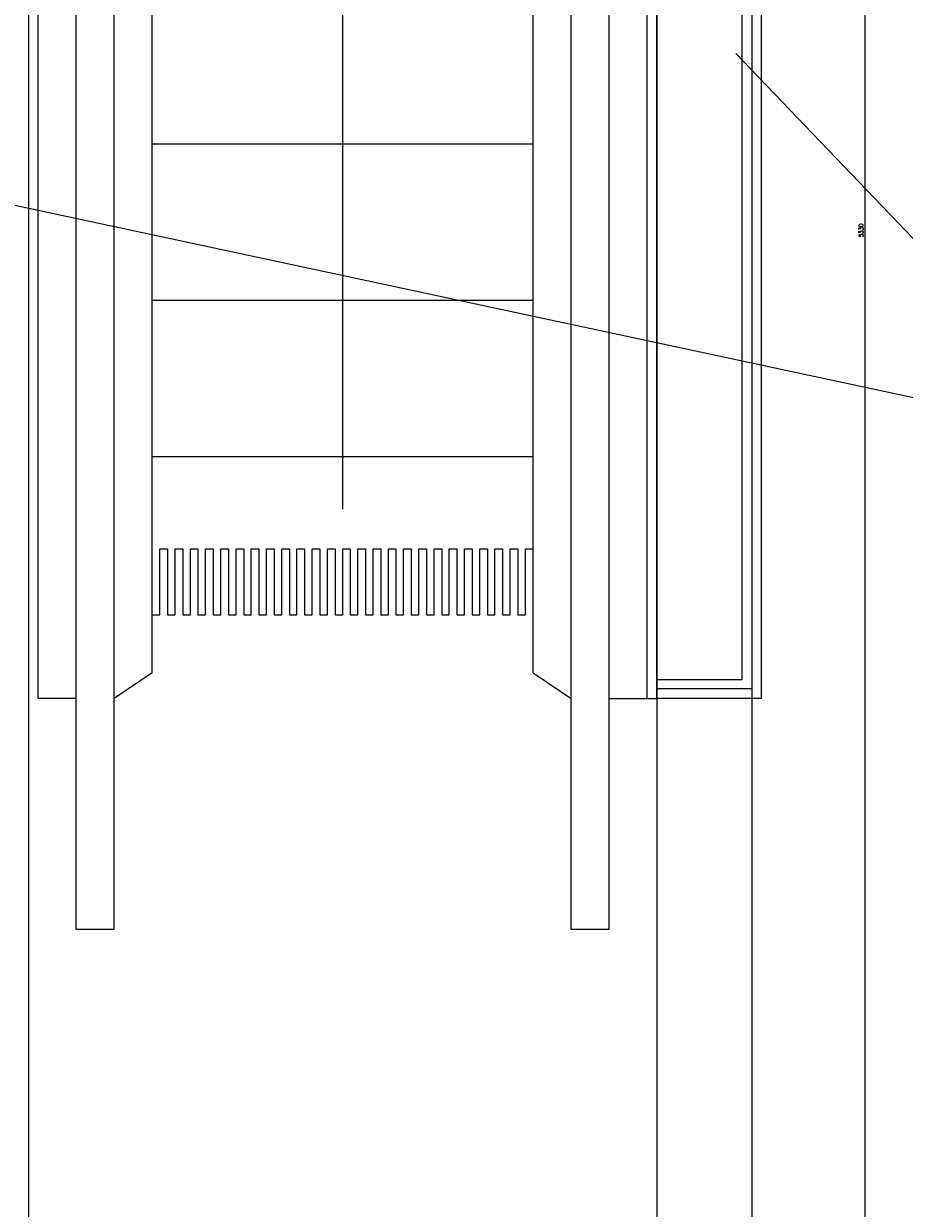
# Model space of a CAD drawing. Header units: centimetres. Extents: x -228435 to 111511, y -89367 to 428125.
# Tile 75 of 219: x -16553 to -14240, y 35515 to 38628. Entities that reach past the tile are written whole.
import ezdxf
from ezdxf.xclip import XClip

# ---------------------------------------------------------------- set-up
doc = ezdxf.new("R2010")
doc.units = ezdxf.units.CM
doc.header["$LTSCALE"] = 50
doc.header["$XCLIPFRAME"] = 0
doc.header["$PDMODE"] = 35
doc.header["$PDSIZE"] = 0.1
doc.linetypes.add('Balustrady$0$DASHED', pattern=[0.75, 0.5, -0.25])
doc.linetypes.add('DASHDOT2', pattern=[12.7, 6.35, -3.175, 0, -3.175])
doc.layers.get('0').update_dxf_attribs({"color": 8})
doc.layers.get('DEFPOINTS').update_dxf_attribs({"color": 8})
for name, color, linetype in [('ARCH_INFO_OPISY', 8, 'Continuous'), ('ARCH_INFO_OSIE_IST', 8, 'DASHDOT2'), ('ARCH_INFO_SCHODY_IST', 8, 'Continuous'), ('ARCH_SCHODY_IST', 8, 'Continuous'), ('ARCH_STROP', 8, 'Continuous'), ('ARCH_WIDOK_INNE_IST', 8, 'Continuous'), ('Balustrady$0$ARCH_WITRYNA', 8, 'Continuous'), ('Osie rzutów$0$ARCH_INFO_OSIE_OPISY_IST', 8, 'Continuous'), ('RYSUNKOWE_XREF', 8, 'Continuous')]:
    doc.layers.add(name, color=color, linetype=linetype)
doc.layers.add('Kondygnacja +0$0$ARCH_WIDOK', color=8, linetype='Continuous', lineweight=13)
doc.layers.add('Kondygnacja -1$0$ARCH_INFO_WYMIARY', color=8, linetype='Continuous', lineweight=9)
doc.styles.add('Kondygnacja -1$0$Romans', font='Romans.shx', dxfattribs={"width": 0.7})
doc.dimstyles.new('Kondygnacja -1$0$Wymiary 1-100', dxfattribs={"dimtxt": 12, "dimasz": 10, "dimexe": 5, "dimexo": 0, "dimgap": 4, "dimtad": 1, "dimrnd": 0.5, "dimzin": 12, "dimdsep": 46, "dimtxsty": 'Kondygnacja -1$0$Romans', "dimblk": 'Kondygnacja -1$0$_Oblique', "dimcen": 10, "dimdle": 10, "dimclrt": 55, "dimazin": 0, "dimtfac": 1, "dimtmove": 1, "dimatfit": 3, "dimfxl": 0, "dimtolj": 1, "dimtzin": 0, "dimarcsym": 0})

# ---------------------------------------------------------------- blocks, each defined once
blk = doc.blocks.new('Osie rzutów')
at = {"layer": 'ARCH_INFO_OSIE_IST', "ltscale": 10}
blk.add_line((10460, 12510), (10460, 4623.26), dxfattribs=at)
blk = doc.blocks.new('A$C6FDA0163')
at = {"layer": 'ARCH_INFO_OSIE_IST', "ltscale": 2}
blk.add_line((189.97, 96.08), (189.97, -1924.11), dxfattribs=at)
at = {"layer": 'ARCH_INFO_SCHODY_IST', "elevation": 0}
for points in [[(82.5, -1583.85), (82.5, -1165.28), (47.29, -1199.21)], [(82.5, -1583.85), (82.5, -1165.28), (117.71, -1199.21)]]:
    blk.add_lwpolyline(points, dxfattribs=at)
at = {"layer": 'ARCH_SCHODY_IST'}
for p, q in [((2.5, -1633.55), (2.5, -1136.11)), ((12.5, -1694.31), (12.5, -1148.51)), ((22.5, -1694.31), (22.5, -1150.9)), ((32.5, -1626.81), (32.5, -1153.3)), ((162.5, -1633.55), (162.5, -1174.45)), ((132.5, -1626.81), (132.5, -1177.26)), ((142.5, -1694.31), (142.5, -1179.65)), ((152.5, -1694.31), (152.5, -1182.05)), ((32.5, -1487.77), (132.5, -1487.77)), ((32.5, -1528.86), (132.5, -1528.86)), ((32.5, -1569.95), (132.5, -1569.95)), ((32.5, -1626.81), (22.5, -1633.55)), ((132.5, -1626.81), (142.5, -1633.55)), ((12.5, -1633.55), (2.5, -1633.55)), ((152.5, -1633.55), (162.5, -1633.55)), ((22.5, -1694.31), (12.5, -1694.31)), ((152.5, -1694.31), (142.5, -1694.31))]:
    blk.add_line(p, q, dxfattribs=at)
at = {"layer": 'ARCH_STROP'}
blk.add_lwpolyline([(-165, -117.05), (165, -117.05), (165, -1799.05), (-165, -1799.05)], close=True, dxfattribs=at)
at = {"layer": 'ARCH_WIDOK_INNE_IST'}
blk.add_lwpolyline([(32.5, -1611.6), (34.5, -1611.6), (34.5, -1594.22), (36.5, -1594.22), (36.5, -1611.6), (38.5, -1611.6), (38.5, -1594.22), (40.5, -1594.22), (40.5, -1611.6), (42.5, -1611.6), (42.5, -1594.22), (44.5, -1594.22), (44.5, -1611.6), (46.5, -1611.6), (46.5, -1594.22), (48.5, -1594.22), (48.5, -1611.6), (50.5, -1611.6), (50.5, -1594.22), (52.5, -1594.22), (52.5, -1611.6), (54.5, -1611.6), (54.5, -1594.22), (56.5, -1594.22), (56.5, -1611.6), (58.5, -1611.6), (58.5, -1594.22), (60.5, -1594.22), (60.5, -1611.6), (62.5, -1611.6), (62.5, -1594.22), (64.5, -1594.22), (64.5, -1611.6), (66.5, -1611.6), (66.5, -1594.22), (68.5, -1594.22), (68.5, -1611.6), (70.5, -1611.6), (70.5, -1594.22), (72.5, -1594.22), (72.5, -1611.6), (74.5, -1611.6), (74.5, -1594.22), (76.5, -1594.22), (76.5, -1611.6), (78.5, -1611.6), (78.5, -1594.22), (80.5, -1594.22), (80.5, -1611.6), (82.5, -1611.6), (82.5, -1594.22), (84.5, -1594.22), (84.5, -1611.6), (86.5, -1611.6), (86.5, -1594.22), (88.5, -1594.22), (88.5, -1611.6), (90.5, -1611.6), (90.5, -1594.22), (92.5, -1594.22), (92.5, -1611.6), (94.5, -1611.6), (94.5, -1594.22), (96.5, -1594.22), (96.5, -1611.6), (98.5, -1611.6), (98.5, -1594.22), (100.5, -1594.22), (100.5, -1611.6), (102.5, -1611.6), (102.5, -1594.22), (104.5, -1594.22), (104.5, -1611.6), (106.5, -1611.6), (106.5, -1594.22), (108.5, -1594.22), (108.5, -1611.6), (110.5, -1611.6), (110.5, -1594.22), (112.5, -1594.22), (112.5, -1611.6), (114.5, -1611.6), (114.5, -1594.22), (116.5, -1594.22), (116.5, -1611.6), (118.5, -1611.6), (118.5, -1594.22), (120.5, -1594.22), (120.5, -1611.6), (122.5, -1611.6), (122.5, -1594.22), (124.5, -1594.22), (124.5, -1611.6), (126.5, -1611.6), (126.5, -1594.22), (128.5, -1594.22), (128.5, -1611.6), (130.5, -1611.6), (130.5, -1594.22), (132.5, -1594.22)], dxfattribs=at)
at = {"layer": 'Balustrady$0$ARCH_WITRYNA', "linetype": 'Balustrady$0$DASHED', "ltscale": 10, "elevation": 630}
blk.add_lwpolyline([(189.94, -1246.05), (189.94, -1631.05), (164.94, -1631.05)], dxfattribs=at)
at = {"layer": 'Kondygnacja +0$0$ARCH_WIDOK'}
blk.add_lwpolyline([(162.44, -1633.55), (164.97, -1633.55), (164.97, -246.72), (162.44, -246.72)], dxfattribs=at)
at = {"layer": 'Kondygnacja +0$0$ARCH_WIDOK', "elevation": 630}
for points in [[(164.94, -1628.55), (187.44, -1628.55), (187.44, -1246.05)], [(192.44, -1246.05), (192.44, -1633.55), (164.94, -1633.55)]]:
    blk.add_lwpolyline(points, dxfattribs=at)
at = {"layer": 'RYSUNKOWE_XREF'}
blk.add_blockref('Osie rzutów', (-10460.03, -9819.05, -630), dxfattribs=at)
blk = doc.blocks.new('Kondygnacja -1$0$_Oblique')
at = {"color": 0, "linetype": 'ByBlock', "lineweight": -2}
blk.add_line((-0.5, -0.5), (0.5, 0.5), dxfattribs=at)
blk = doc.blocks.new('*D1079')
at = {"layer": 'DEFPOINTS', "color": 0, "lineweight": 40}
for p in [(-14451, 40750), (-14416.1, 35420), (-14343.7, 35420)]:
    blk.add_point(p, dxfattribs=at)
at = {"layer": 'Kondygnacja -1$0$ARCH_INFO_WYMIARY', "color": 0, "lineweight": -2}
for p, q in [((-14343.7, 40760), (-14343.7, 35410)), ((-14351.7, 40750), (-14338.7, 40750)), ((-14351.7, 35420), (-14338.7, 35420))]:
    blk.add_line(p, q, dxfattribs=at)
at = {"layer": 'Kondygnacja -1$0$ARCH_INFO_WYMIARY', "color": 0, "lineweight": -2, "xscale": 10, "yscale": 10, "zscale": 10}
for p, rotation in [((-14343.7, 40750), 90), ((-14343.7, 35420), 270)]:
    blk.add_blockref('Kondygnacja -1$0$_Oblique', p, dxfattribs=dict(at, rotation=rotation))
at = {"layer": 'Kondygnacja -1$0$ARCH_INFO_WYMIARY', "color": 55, "insert": (-14353.7, 38085), "char_height": 12, "attachment_point": 5, "rotation": 90, "style": 'Kondygnacja -1$0$Romans'}
blk.add_mtext('\\A1;5330', dxfattribs=at)

msp = doc.modelspace()

# ---------------------------------------------------------------- linework, layer by layer
at = {"layer": 'ARCH_INFO_OPISY', "elevation": 630}
msp.add_lwpolyline([(-14682.75, 38550.16667), (-13712.52489, 37537.35728), (-18442.25, 38550.16667)], dxfattribs=at)

# ---------------------------------------------------------------- block references
ref = msp.add_blockref('A$C6FDA0163', (-16540, 53190.5, 630), dxfattribs=dict(xscale=10, yscale=10, zscale=10))
XClip(ref).set_block_clipping_path([(-400.031931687, -2219.05), (399.968068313, 380.95)])
at = {"layer": 'Osie rzutów$0$ARCH_INFO_OSIE_OPISY_IST', "xscale": 10, "yscale": 10, "zscale": 10}
msp.add_blockref('Osie rzutów', (-121140, -45000, 630), dxfattribs=at)

# ---------------------------------------------------------------- dimensions: what is measured, and where the dimension line sits
at = {"layer": 'Kondygnacja -1$0$ARCH_INFO_WYMIARY'}
dim = msp.add_linear_dim(base=(-14343.69528, 35419.95833, -5670), p1=(-14451.0454, 40750, -5670), p2=(-14416.13863, 35419.95833, -5670), angle=90, dimstyle='Kondygnacja -1$0$Wymiary 1-100', dxfattribs=at)
dim.commit()
dim.dimension.update_dxf_attribs({"geometry": '*D1079', "text_midpoint": (-14353.69528, 38084.97917, -5670)})

doc.saveas('drawing.dxf')
